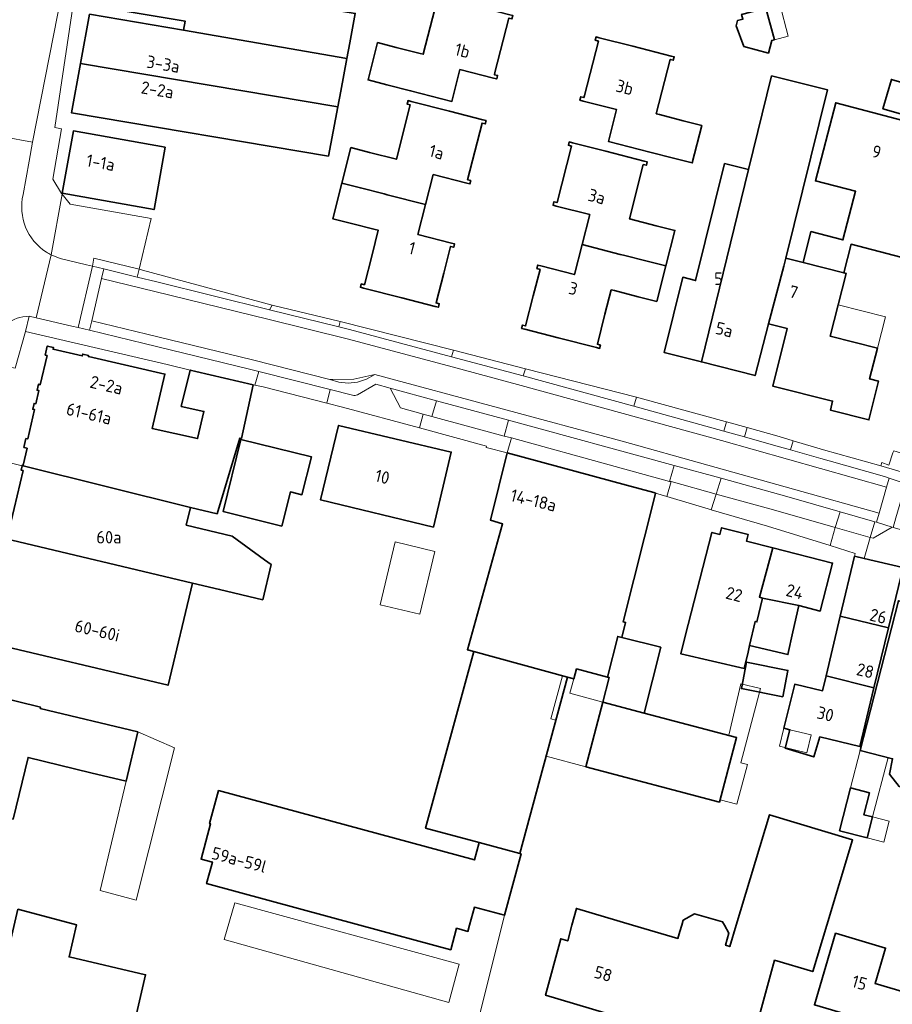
# Model space of a CAD drawing. Extents: x 154024 to 155007, y 472916 to 473908.
# Tile 18 of 49: x 154317 to 154412, y 473491 to 473598. Entities that reach past the tile are written whole.
import ezdxf
from ezdxf.enums import TextEntityAlignment as Align

# ---------------------------------------------------------------- set-up
doc = ezdxf.new("R2010")
doc.units = 0
doc.header["$LTSCALE"] = 0.75
for name, color, linetype, lineweight in [('B-RO-OG-BEBOUWING-GV', 6, 'CONTINUOUS', 35), ('B-RO-OG-BEBOUWING-T18', 1, 'CONTINUOUS', 18), ('B-RO-OG-BEBOUWING_LUIFEL-GV', 6, 'CONTINUOUS', 18), ('B-RO-OG-TERREIN_ERF-GV', 252, 'CONTINUOUS', 18), ('B-RO-VH-VERHARDING_ASFALT-GV', 252, 'CONTINUOUS', 18), ('B-RO-VH-VERHARDING_BETONSTRAATSTEEN-GV', 252, 'CONTINUOUS', 18), ('B-RO-VH-VERHARDING_STRAATBAKSTEEN-GV', 252, 'CONTINUOUS', 18), ('B-RO-VH-VERHARDING_TEGEL-GV', 252, 'CONTINUOUS', 18)]:
    doc.layers.add(name, color=color, linetype=linetype, lineweight=lineweight)
doc.styles.add('NLCS-ISO-M200-T18', font='NLCS-ISO.ttf', dxfattribs={"height": 0.36})

msp = doc.modelspace()

# ---------------------------------------------------------------- linework, layer by layer
at = {"layer": 'B-RO-OG-BEBOUWING-GV', "flags": 128}
for points in [[(154326.096, 473605.119), (154325.076, 473599.59), (154335.253, 473597.878), (154335.079, 473596.934), (154352.758, 473593.859), (154353.078, 473595.565), (154353.673, 473598.734), (154336.14, 473601.601), (154336.517, 473603.507)], [(154356.097, 473595.572), (154355.063, 473591.522), (154357.079, 473591.007), (154359.656, 473590.35), (154364.133, 473589.208), (154365.013, 473592.657), (154368.646, 473591.73), (154368.986, 473591.644), (154369.079, 473592.012), (154368.74, 473592.098), (154368.8, 473592.331), (154370.303, 473598.222), (154370.642, 473598.136), (154370.736, 473598.504), (154370.396, 473598.591), (154366.763, 473599.518), (154362.625, 473600.573), (154362.286, 473600.66), (154362.192, 473600.291), (154362.531, 473600.205), (154361.029, 473594.314), (154360.689, 473594.4), (154358.112, 473595.058)], [(154335.079, 473596.934), (154324.902, 473598.646), (154323.919, 473593.312), (154351.774, 473588.617), (154352.093, 473590.315), (154352.758, 473593.859)], [(154398.139, 473599.319), (154395.513, 473598.621), (154395.65, 473598.109), (154395.06, 473597.952), (154394.914, 473597.404), (154395.758, 473595.159), (154398.405, 473594.439), (154398.776, 473595.803), (154399.055, 473595.877)], [(154385.57, 473583.724), (154388.147, 473583.064), (154390.163, 473582.549), (154391.199, 473586.599), (154389.183, 473587.114), (154386.606, 473587.773), (154386.267, 473587.86), (154387.774, 473593.75), (154388.113, 473593.664), (154388.207, 473594.032), (154387.868, 473594.118), (154383.732, 473595.177), (154380.099, 473596.106), (154379.759, 473596.193), (154379.665, 473595.825), (154380.004, 473595.738), (154378.497, 473589.847), (154378.438, 473589.615), (154378.099, 473589.702), (154378.005, 473589.334), (154378.344, 473589.247), (154381.977, 473588.318), (154381.094, 473584.869)], [(154323.919, 473593.312), (154322.935, 473587.977), (154350.773, 473583.285), (154351.774, 473588.617)], [(154398.431, 473565.108), (154400.066, 473571.368), (154400.282, 473572.241), (154404.8, 473590.47), (154398.763, 473591.966), (154396.252, 473581.834), (154391.158, 473560.992), (154396.971, 473559.516)], [(154412.705, 473587.857), (154413.625, 473591.045), (154411.727, 473591.593), (154410.807, 473588.405)], [(154354.229, 473579.835), (154356.806, 473579.178), (154357.145, 473579.091), (154361.283, 473578.036), (154362.111, 473581.282), (154365.745, 473580.355), (154366.084, 473580.268), (154366.178, 473580.636), (154365.838, 473580.723), (154367.401, 473586.847), (154367.74, 473586.76), (154367.834, 473587.128), (154367.495, 473587.215), (154363.861, 473588.142), (154359.723, 473589.197), (154359.384, 473589.284), (154359.29, 473588.916), (154359.63, 473588.829), (154358.127, 473582.938), (154355.21, 473583.682), (154353.195, 473584.196), (154352.213, 473580.349)], [(154402.161, 473571.763), (154406.565, 473570.642), (154407.367, 473573.725), (154412.754, 473572.324), (154415.247, 473582.018), (154413.775, 473582.397), (154414.864, 473586.629), (154405.71, 473589.056), (154403.509, 473580.598), (154407.845, 473579.47), (154406.474, 473574.199), (154403.01, 473575.1)], [(154321.939, 473579.261), (154331.882, 473577.484), (154333.085, 473584.237), (154323.143, 473586.014)], [(154384.864, 473582.377), (154385.204, 473582.29), (154385.298, 473582.658), (154384.959, 473582.745), (154380.822, 473583.803), (154377.189, 473584.732), (154376.85, 473584.819), (154376.756, 473584.451), (154377.095, 473584.364), (154375.528, 473578.241), (154375.189, 473578.328), (154375.095, 473577.96), (154375.434, 473577.873), (154379.067, 473576.944), (154378.237, 473573.699), (154382.374, 473572.64), (154382.713, 473572.554), (154385.29, 473571.894), (154387.305, 473571.379), (154388.289, 473575.225), (154386.274, 473575.74), (154383.358, 473576.486)], [(154391.158, 473560.992), (154396.252, 473581.834), (154393.669, 473582.472), (154390.533, 473569.805), (154389.136, 473570.151), (154387.122, 473562.017)], [(154353.248, 473575.988), (154355.825, 473575.331), (154356.164, 473575.244), (154355.489, 473572.598), (154354.658, 473569.354), (154354.319, 473569.44), (154354.225, 473569.072), (154354.564, 473568.986), (154358.701, 473567.93), (154362.335, 473567.003), (154362.674, 473566.917), (154362.768, 473567.285), (154362.429, 473567.371), (154363.259, 473570.612), (154363.994, 473573.494), (154364.334, 473573.408), (154364.428, 473573.776), (154364.088, 473573.862), (154360.453, 473574.79), (154361.283, 473578.036), (154357.145, 473579.091), (154356.806, 473579.178), (154354.229, 473579.835), (154352.213, 473580.349), (154351.232, 473576.503)], [(154381.729, 473568.707), (154384.306, 473568.048), (154386.321, 473567.533), (154387.305, 473571.379), (154385.29, 473571.894), (154382.713, 473572.554), (154382.374, 473572.64), (154378.237, 473573.699), (154377.407, 473570.453), (154373.774, 473571.382), (154373.434, 473571.469), (154373.34, 473571.101), (154373.679, 473571.014), (154372.942, 473568.132), (154372.116, 473564.89), (154371.777, 473564.977), (154371.683, 473564.609), (154372.022, 473564.522), (154375.655, 473563.593), (154379.792, 473562.535), (154380.131, 473562.448), (154380.225, 473562.816), (154379.886, 473562.903), (154380.713, 473566.148), (154381.39, 473568.794)], [(154400.282, 473572.241), (154400.066, 473571.368), (154398.431, 473565.108), (154400.456, 473564.597), (154398.876, 473558.37), (154405.363, 473556.741), (154405.123, 473555.773), (154409.291, 473554.708), (154410.339, 473558.898), (154409.375, 473559.14), (154410.224, 473562.477), (154405.088, 473563.784), (154406.817, 473570.578), (154406.565, 473570.642), (154402.161, 473571.763)], [(154335.815, 473545.228), (154338.714, 473544.541), (154341.19, 473552.742), (154341.338, 473552.71), (154342.623, 473558.499), (154336.396, 473559.968), (154335.81, 473560.106), (154334.837, 473556.175), (154337.287, 473555.631), (154336.598, 473552.68), (154331.696, 473553.769), (154333.054, 473559.665), (154324.773, 473561.575), (154324.797, 473561.682), (154324.153, 473561.83), (154324.109, 473561.635), (154320.942, 473562.365), (154320.987, 473562.56), (154320.325, 473562.713), (154320.098, 473561.728), (154320.292, 473561.684), (154319.562, 473558.517), (154319.367, 473558.562), (154319.221, 473557.929), (154319.416, 473557.884), (154319.086, 473556.452), (154318.891, 473556.497), (154318.745, 473555.863), (154318.939, 473555.818), (154318.207, 473552.642), (154318.012, 473552.687), (154317.79, 473551.723), (154318.129, 473551.642), (154317.692, 473549.793), (154317.614, 473549.811), (154317.599, 473549.746), (154317.71, 473549.72)], [(154362.137, 473543.098), (154364.058, 473551.223), (154351.867, 473554.115), (154349.908, 473546.04)], [(154345.735, 473543.212), (154346.651, 473546.912), (154347.901, 473546.602), (154348.92, 473550.712), (154341.289, 473552.603), (154339.354, 473544.793)], [(154380.982, 473526.849), (154382.089, 473531.263), (154382.535, 473531.151), (154382.942, 473532.771), (154382.689, 473532.834), (154386.143, 473546.607), (154386.187, 473546.782), (154385.994, 473546.834), (154383.029, 473547.638), (154370.117, 473551.14), (154368.323, 473543.835), (154369.633, 473543.462), (154365.826, 473529.823), (154366.527, 473529.631), (154376.649, 473526.858), (154377.339, 473526.669), (154377.632, 473527.739)], [(154340.343, 473542.131), (154335.361, 473543.311), (154335.815, 473545.228), (154317.71, 473549.72), (154317.599, 473549.746), (154317.488, 473549.276), (154317.692, 473549.228), (154316.068, 473542.356), (154315.864, 473542.405), (154315.778, 473542.042), (154315.738, 473541.871), (154336.034, 473537.038), (154338.972, 473536.342), (154343.657, 473535.232), (154344.557, 473539.032), (154343.85, 473539.552)], [(154396.372, 473530.26), (154396.985, 473532.885), (154397.161, 473532.837), (154397.769, 473535.417), (154397.439, 473535.518), (154398.887, 473540.844), (154396.041, 473541.57), (154396.226, 473542.296), (154393.349, 473543.03), (154393.164, 473542.304), (154392.292, 473542.527), (154389.41, 473531.27), (154388.924, 473529.374), (154395.792, 473527.771), (154396.203, 473529.536)], [(154312.965, 473530.81), (154333.41, 473525.967), (154336.034, 473537.038), (154315.738, 473541.871), (154315.593, 473541.904)], [(154401.692, 473534.595), (154404.028, 473534), (154405.353, 473539.193), (154398.887, 473540.844), (154397.439, 473535.518), (154397.769, 473535.417)], [(154412.738, 473537.726), (154412.97, 473538.691), (154412.976, 473538.717), (154408.795, 473539.713), (154407.743, 473539.964), (154406.195, 473533.452), (154411.411, 473532.202)], [(154397.769, 473535.417), (154397.161, 473532.837), (154396.985, 473532.885), (154396.372, 473530.26), (154400.517, 473529.292), (154401.065, 473531.766), (154401.692, 473534.595)], [(154420.977, 473525.695), (154414, 473527.433), (154415.709, 473534.324), (154412.496, 473535.118), (154408.338, 473518.914), (154411.855, 473518.015), (154411.515, 473516.35), (154412.582, 473515), (154414.651, 473514.521), (154416.176, 473515.153), (154416.538, 473516.818), (154418.689, 473516.268), (154419.817, 473521.053)], [(154404.659, 473526.991), (154409.846, 473525.686), (154411.411, 473532.202), (154406.195, 473533.452)], [(154380.48, 473524.133), (154384.957, 473522.964), (154386.745, 473530.095), (154382.535, 473531.151), (154382.089, 473531.263), (154380.982, 473526.849), (154381.176, 473526.798), (154380.483, 473524.146)], [(154367.085, 473508.945), (154371.506, 473507.755), (154376.649, 473526.858), (154366.527, 473529.631), (154361.287, 473510.506)], [(154399.964, 473524.721), (154400.53, 473527.586), (154396.05, 473528.471), (154395.484, 473525.606)], [(154409.846, 473525.686), (154404.659, 473526.991), (154404.274, 473525.371), (154401.266, 473526.08), (154400.075, 473521.317), (154400.738, 473521.157), (154400.233, 473519.161), (154403.319, 473518.204), (154403.992, 473520.373), (154408.319, 473519.33)], [(154319.536, 473523.458), (154319.572, 473523.607), (154311.807, 473525.5), (154308.847, 473513.368), (154316.619, 473511.472), (154318.25, 473518.155), (154325.05, 473516.496), (154328.859, 473515.585), (154330.135, 473520.924)], [(154384.957, 473522.964), (154380.48, 473524.133), (154378.656, 473517.151), (154393.105, 473513.314), (154394.966, 473520.321)], [(154366.06, 473500), (154366.583, 473501.93), (154369.816, 473501.054), (154371.623, 473507.723), (154371.506, 473507.755), (154367.085, 473508.945), (154366.571, 473507.051), (154338.87, 473514.557), (154337.903, 473510.985), (154338.009, 473510.957), (154336.976, 473507.144), (154338.202, 473506.812), (154337.574, 473504.495), (154354.165, 473500), (154364.02, 473497.33), (154364.648, 473499.646), (154365.874, 473499.314)], [(154409.345, 473514.324), (154407.298, 473514.847), (154406.115, 473510.215), (154409.112, 473509.449), (154409.688, 473511.704), (154408.738, 473511.947)], [(154399.073, 473496.205), (154403.212, 473494.953), (154404.739, 473500), (154407.527, 473509.218), (154398.532, 473511.939), (154394.921, 473500), (154394.217, 473497.674), (154393.771, 473497.809), (154394.138, 473499.134), (154393.648, 473500), (154393.442, 473500.365), (154390.398, 473501.21), (154389.167, 473500.514), (154389.024, 473500), (154388.831, 473499.303), (154388.62, 473498.543), (154383.702, 473500), (154377.622, 473501.801), (154377.138, 473500), (154376.678, 473498.286), (154375.929, 473498.507), (154374.286, 473492.395), (154385.787, 473488.985), (154396.242, 473485.886)], [(154303.297, 473483.047), (154327.023, 473477.559), (154330.97, 473494.619), (154322.682, 473496.555), (154323.489, 473500.012), (154317.144, 473501.704), (154316.269, 473497.955), (154315.579, 473498.117), (154314.192, 473492.176), (154305.853, 473494.105)], [(154415.697, 473491.989), (154409.971, 473493.678), (154411.102, 473497.512), (154405.688, 473499.109), (154403.4, 473491.351), (154407.448, 473490.157), (154405.477, 473483.474), (154412.68, 473481.349)]]:
    msp.add_lwpolyline(points, close=True, dxfattribs=at)
at = {"layer": 'B-RO-OG-BEBOUWING_LUIFEL-GV', "flags": 128}
for points in [[(154398.139, 473599.319), (154399.055, 473595.877), (154400.569, 473596.279), (154399.654, 473599.722)], [(154410.224, 473562.477), (154411.088, 473565.874), (154405.953, 473567.181), (154405.088, 473563.784)], [(154357.991, 473541.486), (154356.381, 473534.676), (154360.668, 473533.662), (154362.278, 473540.473)], [(154380.483, 473524.146), (154376.912, 473525.11), (154377.339, 473526.669), (154376.649, 473526.858), (154376.115, 473527.004), (154374.839, 473522.346), (154375.393, 473522.194), (154374.339, 473518.278), (154378.656, 473517.151)], [(154397.555, 473525.62), (154395.408, 473526.12), (154394.11, 473520.547), (154394.966, 473520.321), (154393.175, 473513.576), (154394.991, 473513.093), (154396.132, 473517.389), (154395.42, 473517.579)], [(154400.075, 473521.317), (154399.603, 473519.358), (154402.571, 473518.643), (154403.043, 473520.602), (154400.738, 473521.157)], [(154408.338, 473518.914), (154407.298, 473514.847), (154409.345, 473514.324), (154408.738, 473511.947), (154409.688, 473511.704), (154411.392, 473518.133)], [(154409.688, 473511.704), (154409.112, 473509.449), (154410.9, 473508.992), (154411.476, 473511.247)]]:
    msp.add_lwpolyline(points, close=True, dxfattribs=at)
at = {"layer": 'B-RO-OG-TERREIN_ERF-GV', "flags": 128}
for points in [[(154324.685, 473610.134), (154321.137, 473586.373), (154321.853, 473586.245), (154320.928, 473580.784), (154321.867, 473579.223), (154321.92, 473579.158), (154322.786, 473578.092), (154331.554, 473576.512), (154330.277, 473571.04), (154330.634, 473570.922), (154344.678, 473567.152), (154352.055, 473565.384), (154364.303, 473562.257), (154372.106, 473560.238), (154384.129, 473557.167), (154384.766, 473556.992), (154393.727, 473554.526), (154393.868, 473554.487), (154396.111, 473553.87), (154399.566, 473552.919), (154401.094, 473552.459), (154404.378, 473551.469), (154410.6, 473549.733), (154410.681, 473550.078), (154411.466, 473549.819), (154411.894, 473551.133)], [(154412.754, 473572.324), (154407.367, 473573.725), (154406.565, 473570.642), (154406.817, 473570.578), (154405.088, 473563.784), (154410.224, 473562.477), (154409.375, 473559.14), (154410.339, 473558.898), (154409.291, 473554.708), (154405.123, 473555.773), (154405.363, 473556.741), (154398.876, 473558.37), (154400.456, 473564.597), (154398.431, 473565.108), (154396.971, 473559.516), (154391.158, 473560.992), (154387.122, 473562.017), (154389.136, 473570.151), (154390.533, 473569.805), (154393.669, 473582.472), (154396.252, 473581.834), (154398.763, 473591.966), (154404.8, 473590.47), (154400.282, 473572.241), (154402.161, 473571.763), (154403.01, 473575.1), (154406.474, 473574.199), (154407.845, 473579.47), (154403.509, 473580.598), (154405.71, 473589.056), (154414.864, 473586.629)], [(154315.853, 473550.152), (154317.599, 473549.746), (154317.614, 473549.811), (154317.692, 473549.793), (154318.129, 473551.642), (154317.79, 473551.723), (154318.012, 473552.687), (154318.207, 473552.642), (154318.939, 473555.818), (154318.745, 473555.863), (154318.891, 473556.497), (154319.086, 473556.452), (154319.416, 473557.884), (154319.221, 473557.929), (154319.367, 473558.562), (154319.562, 473558.517), (154320.292, 473561.684), (154320.098, 473561.728), (154320.325, 473562.713), (154320.987, 473562.56), (154320.942, 473562.365), (154324.109, 473561.635), (154324.153, 473561.83), (154324.797, 473561.682), (154324.773, 473561.575), (154333.054, 473559.665), (154331.696, 473553.769), (154336.598, 473552.68), (154337.287, 473555.631), (154334.837, 473556.175), (154335.81, 473560.106), (154333.292, 473560.697), (154317.949, 473564.292), (154316.836, 473560.313)], [(154365.849, 473485.153), (154369.816, 473501.054), (154366.583, 473501.93), (154366.06, 473500), (154365.874, 473499.314), (154364.648, 473499.646), (154364.02, 473497.33), (154354.165, 473500), (154337.574, 473504.495), (154338.202, 473506.812), (154336.976, 473507.144), (154338.009, 473510.957), (154337.903, 473510.985), (154338.87, 473514.557), (154366.571, 473507.051), (154367.085, 473508.945), (154361.287, 473510.506), (154366.527, 473529.631), (154365.826, 473529.823), (154369.633, 473543.462), (154368.323, 473543.835), (154370.117, 473551.14), (154367.843, 473551.715), (154367.886, 473551.859), (154360.646, 473553.865), (154352.273, 473556.106), (154350.609, 473556.527), (154343.693, 473558.278), (154342.814, 473558.46), (154342.623, 473558.499), (154341.338, 473552.71), (154341.19, 473552.742), (154338.714, 473544.541), (154335.815, 473545.228), (154335.361, 473543.311), (154340.343, 473542.131), (154343.85, 473539.552), (154344.557, 473539.032), (154343.657, 473535.232), (154338.972, 473536.342), (154336.034, 473537.038), (154333.41, 473525.967), (154312.965, 473530.81)], [(154412.738, 473537.726), (154411.411, 473532.202), (154409.846, 473525.686), (154408.319, 473519.33), (154403.992, 473520.373), (154403.319, 473518.204), (154400.233, 473519.161), (154400.738, 473521.157), (154400.075, 473521.317), (154401.266, 473526.08), (154404.274, 473525.371), (154404.659, 473526.991), (154406.195, 473533.452), (154407.743, 473539.964), (154407.816, 473540.251), (154405.085, 473541.109), (154398.33, 473543.194), (154392.223, 473544.972), (154391.885, 473545.07), (154387.777, 473546.308), (154387.411, 473546.417), (154386.187, 473546.782), (154386.143, 473546.607), (154382.689, 473532.834), (154382.942, 473532.771), (154382.535, 473531.151), (154386.745, 473530.095), (154384.957, 473522.964), (154394.966, 473520.321), (154393.105, 473513.314), (154378.656, 473517.151), (154380.48, 473524.133), (154380.483, 473524.146), (154381.176, 473526.798), (154380.982, 473526.849), (154377.632, 473527.739), (154377.339, 473526.669), (154376.649, 473526.858), (154371.506, 473507.755), (154371.623, 473507.723), (154369.816, 473501.054), (154365.849, 473485.153)], [(154303.297, 473483.047), (154305.853, 473494.105), (154314.192, 473492.176), (154315.579, 473498.117), (154316.269, 473497.955), (154317.144, 473501.704), (154323.489, 473500.012), (154322.682, 473496.555), (154330.97, 473494.619), (154327.023, 473477.559)]]:
    msp.add_lwpolyline(points, dxfattribs=at)
for points in [[(154337.389, 473607.917), (154336.517, 473603.507), (154336.14, 473601.601), (154353.673, 473598.734), (154353.078, 473595.565), (154352.758, 473593.859), (154352.093, 473590.315), (154351.774, 473588.617), (154350.773, 473583.285), (154322.935, 473587.977), (154323.919, 473593.312), (154324.902, 473598.646), (154335.079, 473596.934), (154335.253, 473597.878), (154325.076, 473599.59), (154326.096, 473605.119), (154326.949, 473609.74)], [(154355.063, 473591.522), (154356.097, 473595.572), (154358.112, 473595.058), (154360.689, 473594.4), (154361.029, 473594.314), (154362.531, 473600.205), (154362.192, 473600.291), (154362.286, 473600.66), (154362.625, 473600.573), (154366.763, 473599.518), (154370.396, 473598.591), (154370.736, 473598.504), (154370.642, 473598.136), (154370.303, 473598.222), (154368.8, 473592.331), (154368.74, 473592.098), (154369.079, 473592.012), (154368.986, 473591.644), (154368.646, 473591.73), (154365.013, 473592.657), (154364.133, 473589.208), (154359.656, 473590.35), (154357.079, 473591.007)], [(154398.139, 473599.319), (154399.055, 473595.877), (154398.776, 473595.803), (154398.405, 473594.439), (154395.758, 473595.159), (154394.914, 473597.404), (154395.06, 473597.952), (154395.65, 473598.109), (154395.513, 473598.621)], [(154388.147, 473583.064), (154385.57, 473583.724), (154381.094, 473584.869), (154381.977, 473588.318), (154378.344, 473589.247), (154378.005, 473589.334), (154378.099, 473589.702), (154378.438, 473589.615), (154378.497, 473589.847), (154380.004, 473595.738), (154379.665, 473595.825), (154379.759, 473596.193), (154380.099, 473596.106), (154383.732, 473595.177), (154387.868, 473594.118), (154388.207, 473594.032), (154388.113, 473593.664), (154387.774, 473593.75), (154386.267, 473587.86), (154386.606, 473587.773), (154389.183, 473587.114), (154391.199, 473586.599), (154390.163, 473582.549)], [(154412.705, 473587.857), (154410.807, 473588.405), (154411.727, 473591.593), (154413.625, 473591.045)], [(154355.825, 473575.331), (154353.248, 473575.988), (154351.232, 473576.503), (154352.213, 473580.349), (154353.195, 473584.196), (154355.21, 473583.682), (154358.127, 473582.938), (154359.63, 473588.829), (154359.29, 473588.916), (154359.384, 473589.284), (154359.723, 473589.197), (154363.861, 473588.142), (154367.495, 473587.215), (154367.834, 473587.128), (154367.74, 473586.76), (154367.401, 473586.847), (154365.838, 473580.723), (154366.178, 473580.636), (154366.084, 473580.268), (154365.745, 473580.355), (154362.111, 473581.282), (154361.283, 473578.036), (154360.453, 473574.79), (154364.088, 473573.862), (154364.428, 473573.776), (154364.334, 473573.408), (154363.994, 473573.494), (154363.259, 473570.612), (154362.429, 473567.371), (154362.768, 473567.285), (154362.674, 473566.917), (154362.335, 473567.003), (154358.701, 473567.93), (154354.564, 473568.986), (154354.225, 473569.072), (154354.319, 473569.44), (154354.658, 473569.354), (154355.489, 473572.598), (154356.164, 473575.244)], [(154323.143, 473586.014), (154333.085, 473584.237), (154331.882, 473577.484), (154321.939, 473579.261)], [(154385.204, 473582.29), (154384.864, 473582.377), (154383.358, 473576.486), (154386.274, 473575.74), (154388.289, 473575.225), (154387.305, 473571.379), (154386.321, 473567.533), (154384.306, 473568.048), (154381.729, 473568.707), (154381.39, 473568.794), (154380.713, 473566.148), (154379.886, 473562.903), (154380.225, 473562.816), (154380.131, 473562.448), (154379.792, 473562.535), (154375.655, 473563.593), (154372.022, 473564.522), (154371.683, 473564.609), (154371.777, 473564.977), (154372.116, 473564.89), (154372.942, 473568.132), (154373.679, 473571.014), (154373.34, 473571.101), (154373.434, 473571.469), (154373.774, 473571.382), (154377.407, 473570.453), (154378.237, 473573.699), (154379.067, 473576.944), (154375.434, 473577.873), (154375.095, 473577.96), (154375.189, 473578.328), (154375.528, 473578.241), (154377.095, 473584.364), (154376.756, 473584.451), (154376.85, 473584.819), (154377.189, 473584.732), (154380.822, 473583.803), (154384.959, 473582.745), (154385.298, 473582.658)], [(154362.137, 473543.098), (154349.908, 473546.04), (154351.867, 473554.115), (154364.058, 473551.223)], [(154345.735, 473543.212), (154339.354, 473544.793), (154341.289, 473552.603), (154348.92, 473550.712), (154347.901, 473546.602), (154346.651, 473546.912)], [(154314.752, 473550.408), (154314.694, 473550.13), (154312.396, 473542.781), (154315.778, 473542.042), (154315.864, 473542.405), (154316.068, 473542.356), (154317.692, 473549.228), (154317.488, 473549.276), (154317.599, 473549.746), (154315.853, 473550.152)], [(154398.887, 473540.844), (154405.353, 473539.193), (154404.028, 473534), (154401.692, 473534.595), (154401.065, 473531.766), (154400.517, 473529.292), (154396.372, 473530.26), (154396.203, 473529.536), (154395.792, 473527.771), (154388.924, 473529.374), (154389.41, 473531.27), (154392.292, 473542.527), (154393.164, 473542.304), (154393.349, 473543.03), (154396.226, 473542.296), (154396.041, 473541.57)], [(154418.689, 473516.268), (154416.538, 473516.818), (154416.176, 473515.153), (154414.651, 473514.521), (154412.582, 473515), (154411.515, 473516.35), (154411.855, 473518.015), (154408.338, 473518.914), (154412.496, 473535.118), (154415.709, 473534.324), (154414, 473527.433), (154420.977, 473525.695), (154419.817, 473521.053)], [(154399.964, 473524.721), (154395.484, 473525.606), (154396.05, 473528.471), (154400.53, 473527.586)], [(154311.807, 473525.5), (154319.572, 473523.607), (154319.536, 473523.458), (154330.135, 473520.924), (154334.085, 473519.204), (154329.939, 473502.701), (154326.035, 473503.724), (154328.859, 473515.585), (154325.05, 473516.496), (154318.25, 473518.155), (154316.619, 473511.472), (154308.847, 473513.368)], [(154409.345, 473514.324), (154408.738, 473511.947), (154409.688, 473511.704), (154409.112, 473509.449), (154406.115, 473510.215), (154407.298, 473514.847)], [(154404.739, 473500), (154403.212, 473494.953), (154399.073, 473496.205), (154396.242, 473485.886), (154385.787, 473488.985), (154374.286, 473492.395), (154375.929, 473498.507), (154376.678, 473498.286), (154377.138, 473500), (154377.622, 473501.801), (154383.702, 473500), (154388.62, 473498.543), (154388.831, 473499.303), (154389.024, 473500), (154389.167, 473500.514), (154390.398, 473501.21), (154393.442, 473500.365), (154393.648, 473500), (154394.138, 473499.134), (154393.771, 473497.809), (154394.217, 473497.674), (154394.921, 473500), (154398.532, 473511.939), (154407.527, 473509.218)], [(154340.628, 473502.422), (154364.933, 473495.777), (154363.817, 473491.594), (154339.466, 473498.426)], [(154415.697, 473491.989), (154416.917, 473496.125), (154417.3, 473496.012), (154417.187, 473495.629), (154417.569, 473495.516), (154418.575, 473496.05), (154419.668, 473496.329), (154420.83, 473495.957), (154421.574, 473495.306), (154422.079, 473494.251), (154422.556, 473494.11), (154428.051, 473492.489), (154425.76, 473484.725), (154421.738, 473485.912), (154419.775, 473479.256), (154412.68, 473481.349), (154405.477, 473483.474), (154407.448, 473490.157), (154403.4, 473491.351), (154405.688, 473499.109), (154411.102, 473497.512), (154409.971, 473493.678)]]:
    msp.add_lwpolyline(points, close=True, dxfattribs=at)
at = {"layer": 'B-RO-VH-VERHARDING_ASFALT-GV', "flags": 128}
for points in [[(154334.085, 473519.204), (154330.135, 473520.924), (154328.859, 473515.585), (154326.035, 473503.724), (154329.939, 473502.701)], [(154340.628, 473502.422), (154339.466, 473498.426), (154363.817, 473491.594), (154364.933, 473495.777)]]:
    msp.add_lwpolyline(points, close=True, dxfattribs=at)
at = {"layer": 'B-RO-VH-VERHARDING_BETONSTRAATSTEEN-GV', "flags": 128}
for points in [[(154317.705, 473579.107), (154318.369, 473582.727), (154318.715, 473584.791), (154318.718, 473584.807), (154312.4, 473585.933), (154312.187, 473584.948), (154311.961, 473583.908)], [(154318.367, 473565.931), (154319.132, 473565.78), (154320.747, 473572.579)], [(154362.458, 473556.785), (154370.284, 473554.681), (154388.198, 473549.777), (154393.279, 473548.392), (154400.399, 473546.397), (154406.171, 473544.748), (154409.935, 473543.676), (154410.107, 473543.632), (154410.395, 473544.619), (154382.564, 473552.418), (154355.779, 473559.628), (154354.894, 473559.117), (154353.922, 473558.799), (154352.905, 473558.69), (154351.888, 473558.792), (154350.914, 473559.102), (154342.542, 473561.197), (154331.089, 473563.996), (154325.145, 473565.441), (154324.875, 473564.433), (154330.799, 473562.977), (154342.234, 473560.216), (154343.232, 473559.963), (154350.972, 473557.998), (154353.361, 473557.393)], [(154353.92, 473557.437), (154355.893, 473558.57), (154357.438, 473558.136), (154362.458, 473556.785)]]:
    msp.add_lwpolyline(points, dxfattribs=at)
at = {"layer": 'B-RO-VH-VERHARDING_BETONSTRAATSTEEN-GV'}
for points in [[(154320.232, 473572.873, -0.3181041), (154317.705, 473579.107)], [(154320.747, 473572.579, -0.0280271), (154320.232, 473572.873)], [(154314.586, 473562.844, -0.3637097), (154318.367, 473565.931)], [(154353.361, 473557.393, 0.1681017), (154353.92, 473557.437)]]:
    msp.add_lwpolyline(points, format="xyb", dxfattribs=at)
at = {"layer": 'B-RO-VH-VERHARDING_BETONSTRAATSTEEN-GV', "flags": 128}
for points in [[(154323.663, 473564.711), (154325.219, 473571.358), (154324.579, 473571.518), (154321.704, 473572.199), (154320.747, 473572.579), (154319.132, 473565.78), (154322.991, 473564.868)], [(154330.277, 473571.04), (154325.356, 473572.227), (154325.219, 473571.358), (154326.444, 473571.068), (154330.067, 473570.169)], [(154325.219, 473571.358), (154323.663, 473564.711), (154324.875, 473564.433), (154325.145, 473565.441), (154326.178, 473570.018), (154326.444, 473571.068)], [(154326.444, 473571.068), (154326.178, 473570.018), (154331.977, 473568.618), (154344.209, 473565.622), (154352.807, 473563.48), (154363.761, 473560.565), (154371.655, 473558.441), (154393.315, 473552.483), (154411.208, 473547.437), (154411.494, 473548.404), (154411.001, 473548.577), (154405.007, 473550.29), (154404.101, 473550.529), (154400.811, 473551.463), (154399.216, 473551.916), (154395.829, 473552.867), (154393.582, 473553.498), (154383.837, 473556.199), (154371.87, 473559.479), (154364.096, 473561.546), (154353.041, 473564.49), (154351.893, 473564.772), (154344.372, 473566.627), (154332.197, 473569.652), (154330.067, 473570.169)], [(154344.678, 473567.152), (154344.372, 473566.627), (154351.893, 473564.772), (154352.055, 473565.384)], [(154364.303, 473562.257), (154364.096, 473561.546), (154371.87, 473559.479), (154372.106, 473560.238)], [(154350.609, 473556.527), (154350.972, 473557.998), (154343.232, 473559.963), (154342.814, 473558.46), (154343.693, 473558.278)], [(154355.779, 473559.628), (154353.534, 473559.135), (154351.237, 473559.075), (154350.914, 473559.102), (154351.888, 473558.792), (154352.905, 473558.69), (154353.922, 473558.799), (154354.894, 473559.117)], [(154384.129, 473557.167), (154383.837, 473556.199), (154393.582, 473553.498), (154393.868, 473554.487), (154393.727, 473554.526), (154384.766, 473556.992)], [(154369.802, 473552.964), (154370.284, 473554.681), (154362.458, 473556.785), (154361.97, 473555.073)], [(154370.117, 473551.14), (154370.605, 473552.771), (154369.802, 473552.964), (154361.97, 473555.073), (154361.035, 473555.335), (154360.646, 473553.865), (154367.886, 473551.859), (154367.843, 473551.715)], [(154399.566, 473552.919), (154396.111, 473553.87), (154395.829, 473552.867), (154399.216, 473551.916), (154400.811, 473551.463), (154401.094, 473552.459)], [(154392.769, 473546.673), (154393.279, 473548.392), (154388.198, 473549.777), (154387.707, 473548.055), (154387.865, 473548.028)], [(154392.223, 473544.972), (154392.769, 473546.673), (154387.865, 473548.028), (154387.411, 473546.417), (154387.777, 473546.308), (154391.885, 473545.07)], [(154410.107, 473543.632), (154411.808, 473543.099), (154411.913, 473543.07), (154412.22, 473544.092), (154413.004, 473546.81), (154413.321, 473547.772), (154411.494, 473548.404), (154411.208, 473547.437), (154410.395, 473544.619)], [(154409.44, 473541.972), (154409.935, 473543.676), (154406.171, 473544.748), (154405.656, 473543.047)], [(154407.743, 473539.964), (154408.795, 473539.713), (154409.44, 473541.972), (154405.656, 473543.047), (154405.085, 473541.109), (154407.816, 473540.251)]]:
    msp.add_lwpolyline(points, close=True, dxfattribs=at)
at = {"layer": 'B-RO-VH-VERHARDING_STRAATBAKSTEEN-GV', "flags": 128}
for points in [[(154312.4, 473585.933), (154318.718, 473584.807), (154322.379, 473603.335), (154323.483, 473610.555), (154324.589, 473617.791), (154324.8, 473619.17), (154326.121, 473626.681), (154327.218, 473632.916), (154327.69, 473635.6), (154330.68, 473652.162), (154331.358, 473655.915), (154331.685, 473657.752), (154332.579, 473662.765), (154335.13, 473677.09), (154335.77, 473680.8), (154336.434, 473684.66), (154337.861, 473691.785), (154343.061, 473720.591)], [(154320.747, 473572.579), (154321.92, 473579.158), (154321.867, 473579.223), (154320.928, 473580.784), (154321.853, 473586.245), (154321.137, 473586.373), (154324.685, 473610.134), (154324.833, 473610.991), (154323.483, 473610.555), (154322.379, 473603.335), (154318.718, 473584.807), (154318.715, 473584.791), (154318.369, 473582.727), (154317.705, 473579.107)]]:
    msp.add_lwpolyline(points, dxfattribs=at)
at = {"layer": 'B-RO-VH-VERHARDING_STRAATBAKSTEEN-GV'}
for points in [[(154317.705, 473579.107, 0.3181041), (154320.232, 473572.873)], [(154320.232, 473572.873, 0.0280271), (154320.747, 473572.579)]]:
    msp.add_lwpolyline(points, format="xyb", dxfattribs=at)
at = {"layer": 'B-RO-VH-VERHARDING_STRAATBAKSTEEN-GV', "flags": 128}
for points in [[(154350.914, 473559.102), (154351.237, 473559.075), (154353.534, 473559.135), (154355.779, 473559.628), (154382.564, 473552.418), (154410.395, 473544.619), (154411.208, 473547.437), (154393.315, 473552.483), (154371.655, 473558.441), (154363.761, 473560.565), (154352.807, 473563.48), (154344.209, 473565.622), (154331.977, 473568.618), (154326.178, 473570.018), (154325.145, 473565.441), (154331.089, 473563.996), (154342.542, 473561.197)], [(154362.458, 473556.785), (154357.438, 473558.136), (154358.567, 473556.006), (154361.035, 473555.335), (154361.97, 473555.073)], [(154370.605, 473552.771), (154381.828, 473549.663), (154387.707, 473548.055), (154388.198, 473549.777), (154370.284, 473554.681), (154369.802, 473552.964)], [(154392.769, 473546.673), (154398.978, 473544.954), (154405.656, 473543.047), (154406.171, 473544.748), (154400.399, 473546.397), (154393.279, 473548.392)], [(154409.935, 473543.676), (154409.44, 473541.972), (154409.756, 473541.89), (154411.808, 473543.099), (154410.107, 473543.632)]]:
    msp.add_lwpolyline(points, close=True, dxfattribs=at)
at = {"layer": 'B-RO-VH-VERHARDING_TEGEL-GV', "flags": 128}
for points in [[(154325.219, 473571.358), (154325.356, 473572.227), (154330.277, 473571.04), (154331.554, 473576.512), (154322.786, 473578.092), (154321.92, 473579.158), (154320.747, 473572.579), (154321.704, 473572.199), (154324.579, 473571.518)], [(154330.277, 473571.04), (154330.067, 473570.169), (154332.197, 473569.652), (154344.372, 473566.627), (154344.678, 473567.152), (154330.634, 473570.922)], [(154319.132, 473565.78), (154318.367, 473565.931), (154317.949, 473564.292), (154333.292, 473560.697), (154335.81, 473560.106), (154336.396, 473559.968), (154342.623, 473558.499), (154342.814, 473558.46), (154343.232, 473559.963), (154342.234, 473560.216), (154330.799, 473562.977), (154324.875, 473564.433), (154323.663, 473564.711), (154322.991, 473564.868)], [(154364.096, 473561.546), (154364.303, 473562.257), (154352.055, 473565.384), (154351.893, 473564.772), (154353.041, 473564.49)], [(154383.837, 473556.199), (154384.129, 473557.167), (154372.106, 473560.238), (154371.87, 473559.479)], [(154393.868, 473554.487), (154393.582, 473553.498), (154395.829, 473552.867), (154396.111, 473553.87)], [(154387.411, 473546.417), (154387.865, 473548.028), (154387.707, 473548.055), (154381.828, 473549.663), (154370.605, 473552.771), (154370.117, 473551.14), (154383.029, 473547.638), (154385.994, 473546.834), (154386.187, 473546.782)], [(154414.898, 473547.203), (154415.24, 473548.348), (154410.6, 473549.733), (154404.378, 473551.469), (154401.094, 473552.459), (154400.811, 473551.463), (154404.101, 473550.529), (154405.007, 473550.29), (154411.001, 473548.577), (154411.494, 473548.404), (154413.321, 473547.772)], [(154405.656, 473543.047), (154398.978, 473544.954), (154392.769, 473546.673), (154392.223, 473544.972), (154398.33, 473543.194), (154405.085, 473541.109)]]:
    msp.add_lwpolyline(points, close=True, dxfattribs=at)
for points in [[(154314.586, 473562.844), (154314.279, 473560.765), (154316.836, 473560.313), (154317.949, 473564.292), (154318.367, 473565.931)], [(154360.646, 473553.865), (154361.035, 473555.335), (154358.567, 473556.006), (154357.438, 473558.136), (154355.893, 473558.57), (154353.92, 473557.437)], [(154353.361, 473557.393), (154350.972, 473557.998), (154350.609, 473556.527), (154352.273, 473556.106), (154360.646, 473553.865)], [(154415.759, 473550.254), (154412.011, 473551.342), (154411.894, 473551.133), (154411.466, 473549.819), (154410.681, 473550.078), (154410.6, 473549.733), (154415.24, 473548.348)], [(154414.389, 473540.703), (154413.341, 473542.663), (154411.913, 473543.07), (154411.808, 473543.099), (154409.756, 473541.89), (154409.44, 473541.972), (154408.795, 473539.713), (154412.976, 473538.717), (154412.97, 473538.691)]]:
    msp.add_lwpolyline(points, dxfattribs=at)
at = {"layer": 'B-RO-VH-VERHARDING_TEGEL-GV'}
for points in [[(154318.367, 473565.931, 0.3637097), (154314.586, 473562.844)], [(154353.92, 473557.437, -0.1681017), (154353.361, 473557.393)]]:
    msp.add_lwpolyline(points, format="xyb", dxfattribs=at)

# ---------------------------------------------------------------- texts
at = {"layer": 'B-RO-OG-BEBOUWING-T18', "style": 'NLCS-ISO-M200-T18'}
for s, rotation, p in [('1b', 345.7, (154365.28, 473594.715)), ('3-3a', 350.5, (154332.874, 473593.249)), ('2-2a', 350.5, (154332.247, 473590.464)), ('3b', 345.7, (154382.853, 473590.734)), ('1-1a', 349.9, (154326.104, 473582.58)), ('1a', 345.7, (154362.475, 473583.72)), ('9', 345.2, (154410.129, 473583.746)), ('3a', 345.6, (154379.826, 473578.903)), ('1', 345.7, (154359.821, 473573.32)), ('3', 345.7, (154377.277, 473568.939)), ('7', 345.9, (154401.139, 473568.55)), ('5a', 345.8, (154393.632, 473564.491)), ('2-2a', 347, (154326.724, 473558.484)), ('61-61a', 347, (154324.838, 473555.388)), ('10', 346.5, (154356.611, 473548.541)), ('14-18a', 346.3, (154372.975, 473546.006)), ('22', 345.7, (154394.704, 473535.82)), ('24', 345.7, (154401.262, 473536.109)), ('26', 346.7, (154410.306, 473533.452)), ('60-60i', 346.7, (154325.738, 473531.895)), ('28', 346.7, (154408.903, 473527.548)), ('30', 346, (154404.583, 473522.854)), ('59a-59l', 344.9, (154341.098, 473507.062)), ('58', 343.5, (154380.528, 473494.716)), ('15', 343.6, (154408.279, 473493.755))]:
    msp.add_text(s, height=1.35, rotation=rotation, dxfattribs=at).set_placement(p, align=Align.MIDDLE)
for s, p in [('5', (154393, 473570)), ('60a', (154327, 473542))]:
    msp.add_text(s, height=1.35, dxfattribs=at).set_placement(p, align=Align.MIDDLE)

doc.saveas('drawing.dxf')
